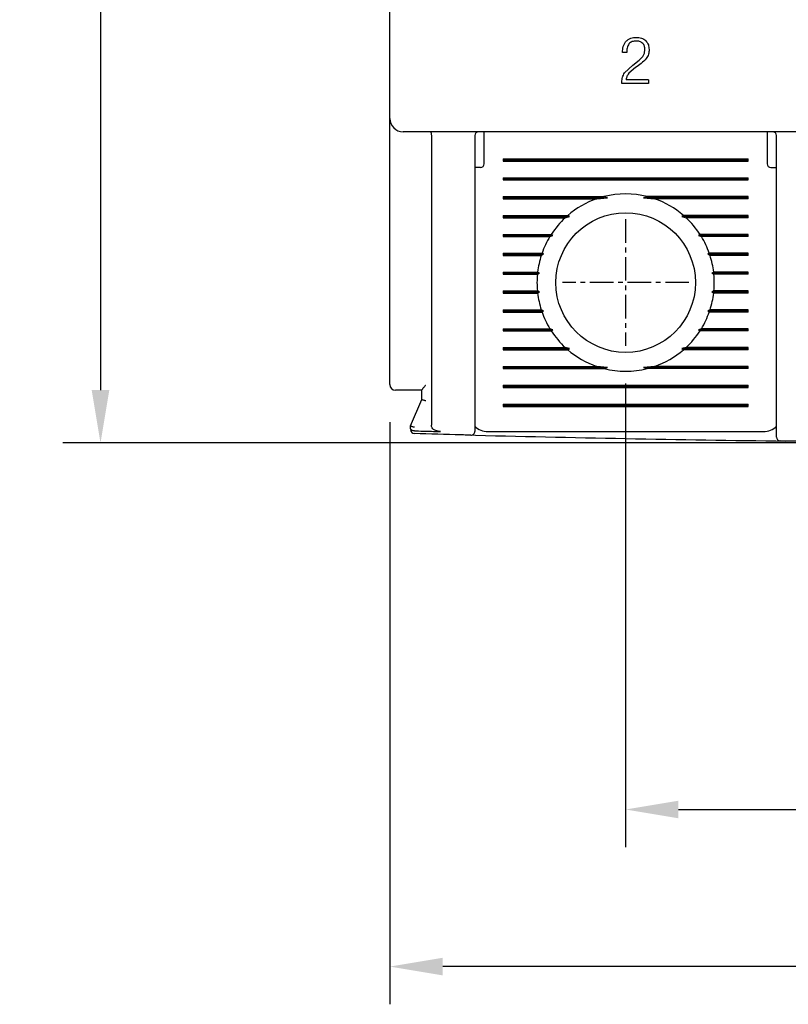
# Model space of a CAD drawing. Extents: x -26 to 1050, y -162 to 594.
# Tile 12 of 24: x 382 to 423, y 332 to 384. Entities that reach past the tile are written whole.
import ezdxf

# ---------------------------------------------------------------- set-up
doc = ezdxf.new("R2010")
doc.units = 0
doc.header["$MEASUREMENT"] = 0
doc.linetypes.add('CENTER', pattern=[2, 1.25, -0.25, 0.25, -0.25])
doc.layers.get('0').update_dxf_attribs({"linetype": 'CONTINUOUS'})
doc.layers.add('cen', color=1, linetype='CENTER')
doc.layers.add('di', color=3, linetype='CONTINUOUS')
doc.styles.add('KIM', font='ROMANS.shx', dxfattribs={"height": 5, "bigfont": 'GSG1.shx'})
doc.styles.get("Standard").update_dxf_attribs({"font": 'romans.shx', "height": 2, "bigfont": 'hgs.shx'})
doc.dimstyles.new('STANDARD$0', dxfattribs={"dimtxt": 5, "dimasz": 5, "dimexe": 1, "dimexo": 2, "dimgap": 2, "dimtad": 1, "dimdec": 4, "dimzin": 12, "dimdsep": 46, "dimtxsty": 'KIM', "dimcen": -1, "dimdle": 0.1, "dimadec": 0, "dimazin": 0, "dimtfac": 1, "dimtdec": 4, "dimtmove": 0, "dimatfit": 3, "dimfxl": 0, "dimtolj": 1, "dimtzin": 0, "dimarcsym": 0})

# ---------------------------------------------------------------- blocks, each defined once
blk = doc.blocks.new('*D285')
at = {"layer": 'di'}
for p, q in [((401.66, 362.979), (401.66, 332.123)), ((476.66, 362.879), (476.66, 332.123)), ((473.86, 334.123), (404.46, 334.123))]:
    blk.add_line(p, q, dxfattribs=at)
for points in [[(404.46, 334.589), (404.46, 333.656), (401.66, 334.123)], [(473.86, 334.589), (473.86, 333.656), (476.66, 334.123)]]:
    blk.add_solid(points, dxfattribs=at)
at = {"layer": 'di', "insert": (439.15, 337.123), "char_height": 2, "attachment_point": 5}
blk.add_mtext('\\A1;75', dxfattribs=at)
blk = doc.blocks.new('*D290')
at = {"layer": 'di'}
for p, q in [((400.46, 460.379), (384.321, 460.379)), ((386.321, 457.579), (386.321, 364.679)), ((437.16, 361.879), (384.321, 361.879))]:
    blk.add_line(p, q, dxfattribs=at)
for points in [[(385.854, 457.579), (386.788, 457.579), (386.321, 460.379)], [(385.854, 364.679), (386.788, 364.679), (386.321, 361.879)]]:
    blk.add_solid(points, dxfattribs=at)
at = {"layer": 'di', "insert": (383.321, 411.479), "char_height": 2, "attachment_point": 5, "rotation": 90}
blk.add_mtext('\\A1;98.5', dxfattribs=at)
blk = doc.blocks.new('*D284')
at = {"layer": 'di'}
for p, q in [((414.16, 365.024), (414.16, 340.45)), ((464.16, 365.024), (464.16, 340.45)), ((416.96, 342.45), (461.36, 342.45))]:
    blk.add_line(p, q, dxfattribs=at)
for points in [[(416.96, 342.917), (416.96, 341.984), (414.16, 342.45)], [(461.36, 342.917), (461.36, 341.984), (464.16, 342.45)]]:
    blk.add_solid(points, dxfattribs=at)
at = {"layer": 'di', "insert": (439.58, 345.45), "char_height": 2, "attachment_point": 5}
blk.add_mtext('\\A1;50', dxfattribs=at)

msp = doc.modelspace()

# ---------------------------------------------------------------- linework, layer by layer
for p, q in [((401.66, 379.079), (401.66, 441.679)), ((415.158, 382.54), (415.178, 382.74)), ((414.216, 382.578), (413.992, 382.578)), ((414.532, 381.904), (414.875, 382.166)), ((414.875, 382.166), (415.07, 382.362)), ((415.07, 382.362), (415.158, 382.54)), ((414.098, 381.495), (414.532, 381.904)), ((414.686, 381.776), (414.329, 381.475)), ((415.37, 381.135), (414.184, 381.135)), ((415.37, 381.135), (415.37, 380.943)), ((413.964, 380.943), (413.96, 381.015)), ((415.37, 380.943), (413.964, 380.943)), ((401.66, 378.251), (401.66, 379.079)), ((401.66, 364.979), (401.66, 378.251)), ((475.96, 378.379), (402.36, 378.379)), ((403.86, 378.193), (403.86, 378.195)), ((403.86, 378.193), (403.86, 362.817)), ((406.16, 378.179), (406.16, 363.378)), ((406.66, 377.979), (406.66, 378.379)), ((406.66, 376.679), (406.66, 377.979)), ((421.66, 378.379), (421.66, 377.979)), ((421.66, 377.979), (421.66, 376.679)), ((422.16, 363.067), (422.16, 378.179)), ((407.66, 376.937), (420.66, 376.937)), ((407.66, 376.937), (407.66, 376.821)), ((407.66, 376.879), (420.66, 376.879)), ((420.66, 376.821), (420.66, 376.937)), ((406.46, 376.479), (406.16, 376.479)), ((407.66, 376.821), (420.66, 376.821)), ((421.86, 376.479), (422.16, 376.479)), ((407.66, 375.937), (420.66, 375.937)), ((407.66, 375.937), (407.66, 375.821)), ((407.66, 375.879), (420.66, 375.879)), ((407.66, 375.821), (420.66, 375.821)), ((420.66, 375.821), (420.66, 375.937)), ((407.66, 374.937), (413.012, 374.937)), ((407.66, 374.937), (407.66, 374.821)), ((407.66, 374.879), (413.206, 374.879)), ((407.66, 374.821), (412.625, 374.821)), ((412.625, 374.821), (413.206, 374.879)), ((413.206, 374.879), (413.012, 374.937)), ((415.307, 374.937), (415.114, 374.879)), ((415.114, 374.879), (415.695, 374.821)), ((420.66, 374.879), (415.114, 374.879)), ((420.66, 374.937), (415.307, 374.937)), ((420.66, 374.821), (415.695, 374.821)), ((420.66, 374.821), (420.66, 374.937)), ((407.66, 373.937), (411.089, 373.937)), ((407.66, 373.937), (407.66, 373.821)), ((407.66, 373.879), (411.175, 373.879)), ((407.66, 373.821), (410.96, 373.821)), ((410.96, 373.821), (411.175, 373.879)), ((411.175, 373.879), (411.089, 373.937)), ((417.231, 373.937), (417.145, 373.879)), ((417.145, 373.879), (417.36, 373.821)), ((420.66, 373.879), (417.145, 373.879)), ((420.66, 373.937), (417.231, 373.937)), ((420.66, 373.821), (417.36, 373.821)), ((420.66, 373.821), (420.66, 373.937)), ((407.66, 372.937), (410.217, 372.937)), ((407.66, 372.937), (407.66, 372.821)), ((407.66, 372.879), (410.299, 372.879)), ((407.66, 372.821), (410.144, 372.821)), ((410.144, 372.821), (410.299, 372.879)), ((410.299, 372.879), (410.217, 372.937)), ((418.103, 372.937), (418.021, 372.879)), ((418.021, 372.879), (418.175, 372.821)), ((420.66, 372.879), (418.021, 372.879)), ((420.66, 372.937), (418.103, 372.937)), ((420.66, 372.821), (418.175, 372.821)), ((420.66, 372.821), (420.66, 372.937)), ((407.66, 371.937), (409.726, 371.937)), ((407.66, 371.937), (407.66, 371.821)), ((407.66, 371.879), (409.811, 371.879)), ((407.66, 371.821), (409.687, 371.821)), ((409.687, 371.821), (409.811, 371.879)), ((409.811, 371.879), (409.726, 371.937)), ((418.594, 371.937), (418.508, 371.879)), ((418.508, 371.879), (418.633, 371.821)), ((420.66, 371.879), (418.508, 371.879)), ((420.66, 371.937), (418.594, 371.937)), ((420.66, 371.821), (418.633, 371.821)), ((420.66, 371.821), (420.66, 371.937)), ((407.66, 370.937), (409.493, 370.937)), ((407.66, 370.937), (407.66, 370.821)), ((407.66, 370.879), (409.587, 370.879)), ((407.66, 370.821), (409.481, 370.821)), ((409.481, 370.821), (409.587, 370.879)), ((409.587, 370.879), (409.493, 370.937)), ((418.827, 370.937), (418.733, 370.879)), ((418.733, 370.879), (418.839, 370.821)), ((420.66, 370.879), (418.733, 370.879)), ((420.66, 370.937), (418.827, 370.937)), ((420.66, 370.821), (418.839, 370.821)), ((420.66, 370.821), (420.66, 370.937)), ((407.66, 369.937), (409.481, 369.937)), ((407.66, 369.937), (407.66, 369.821)), ((407.66, 369.879), (409.587, 369.879)), ((407.66, 369.821), (409.493, 369.821)), ((409.587, 369.879), (409.481, 369.937)), ((409.493, 369.821), (409.587, 369.879)), ((418.839, 369.937), (418.733, 369.879)), ((418.733, 369.879), (418.827, 369.821)), ((420.66, 369.879), (418.733, 369.879)), ((420.66, 369.821), (418.827, 369.821)), ((420.66, 369.937), (418.839, 369.937)), ((420.66, 369.821), (420.66, 369.937)), ((407.66, 368.937), (409.687, 368.937)), ((407.66, 368.937), (407.66, 368.821)), ((407.66, 368.879), (409.811, 368.879)), ((407.66, 368.821), (409.726, 368.821)), ((409.811, 368.879), (409.687, 368.937)), ((409.726, 368.821), (409.811, 368.879)), ((418.633, 368.937), (418.508, 368.879)), ((418.508, 368.879), (418.594, 368.821)), ((420.66, 368.879), (418.508, 368.879)), ((420.66, 368.821), (418.594, 368.821)), ((420.66, 368.937), (418.633, 368.937)), ((420.66, 368.821), (420.66, 368.937)), ((407.66, 367.937), (410.144, 367.937)), ((407.66, 367.937), (407.66, 367.821)), ((407.66, 367.879), (410.299, 367.879)), ((407.66, 367.821), (410.217, 367.821)), ((410.299, 367.879), (410.144, 367.937)), ((410.217, 367.821), (410.299, 367.879)), ((418.175, 367.937), (418.021, 367.879)), ((418.021, 367.879), (418.103, 367.821)), ((420.66, 367.879), (418.021, 367.879)), ((420.66, 367.821), (418.103, 367.821)), ((420.66, 367.937), (418.175, 367.937)), ((420.66, 367.821), (420.66, 367.937)), ((407.66, 366.937), (410.96, 366.937)), ((407.66, 366.937), (407.66, 366.821)), ((411.175, 366.879), (410.96, 366.937)), ((417.36, 366.937), (417.145, 366.879)), ((420.66, 366.937), (417.36, 366.937)), ((420.66, 366.821), (420.66, 366.937)), ((407.66, 366.879), (411.175, 366.879)), ((407.66, 366.821), (411.089, 366.821)), ((411.089, 366.821), (411.175, 366.879)), ((417.145, 366.879), (417.231, 366.821)), ((420.66, 366.879), (417.145, 366.879)), ((420.66, 366.821), (417.231, 366.821)), ((407.66, 365.937), (412.625, 365.937)), ((407.66, 365.937), (407.66, 365.821)), ((413.206, 365.879), (412.625, 365.937)), ((415.695, 365.937), (415.114, 365.879)), ((420.66, 365.937), (415.695, 365.937)), ((420.66, 365.821), (420.66, 365.937)), ((407.66, 365.879), (413.206, 365.879)), ((407.66, 365.821), (413.012, 365.821)), ((413.012, 365.821), (413.206, 365.879)), ((415.114, 365.879), (415.307, 365.821)), ((420.66, 365.879), (415.114, 365.879)), ((420.66, 365.821), (415.307, 365.821)), ((407.66, 364.937), (420.66, 364.937)), ((407.66, 364.937), (407.66, 364.821)), ((407.66, 364.879), (420.66, 364.879)), ((420.66, 364.821), (420.66, 364.937)), ((403.36, 364.679), (402.36, 364.679)), ((403.36, 364.178), (403.36, 364.686)), ((407.66, 364.821), (420.66, 364.821)), ((402.76, 362.779), (403.36, 364.179)), ((403.36, 364.179), (403.36, 364.178)), ((407.66, 363.937), (420.66, 363.937)), ((407.66, 363.937), (407.66, 363.821)), ((407.66, 363.879), (420.66, 363.879)), ((407.66, 363.821), (420.66, 363.821)), ((420.66, 363.821), (420.66, 363.937)), ((402.76, 362.778), (402.76, 362.779)), ((402.76, 362.654), (402.76, 362.778)), ((402.96, 362.523), (402.955, 362.523)), ((406.86, 362.479), (421.46, 362.479))]:
    msp.add_line(p, q)
msp.add_circle((414.16, 370.379), 3.7)
for centre, radius, start, end in [((402.36, 379.079), 0.7, 180, 270), ((406.36, 378.179), 0.2, 90, 180), ((421.96, 378.179), 0.2, 0, 90), ((406.46, 376.679), 0.2, 270, 0), ((421.86, 376.679), 0.2, 180, 270), ((414.16, 370.379), 4.7, 109.0625, 130.8026), ((414.16, 370.379), 4.7, 75.8668, 104.1332), ((414.16, 370.379), 4.7, 49.1974, 70.9375), ((414.16, 370.379), 4.7, 132.9123, 147.0301), ((414.16, 370.379), 4.7, 32.9699, 47.0877), ((414.16, 370.379), 4.7, 148.6925, 160.6442), ((414.16, 370.379), 4.7, 19.3558, 31.3075), ((414.16, 370.379), 4.7, 162.1296, 173.1848), ((414.16, 370.379), 4.7, 6.8152, 17.8704), ((414.16, 370.379), 4.7, 174.6005, 185.3995), ((414.16, 370.379), 4.7, 354.6005, 5.3995), ((414.16, 370.379), 4.7, 186.8152, 197.8704), ((414.16, 370.379), 4.7, 342.1296, 353.1848), ((414.16, 370.379), 4.7, 199.3558, 211.3075), ((414.16, 370.379), 4.7, 328.6925, 340.6442), ((414.16, 370.379), 4.7, 212.9699, 227.0877), ((414.16, 370.379), 4.7, 312.9123, 327.0301), ((414.16, 370.379), 4.7, 229.1974, 250.9375), ((414.16, 370.379), 4.7, 289.0625, 310.8026), ((414.16, 370.379), 4.7, 255.8668, 284.1332), ((401.96, 364.979), 0.3, 180, 270), ((406.86, 363.479), 1, 225.4794, 270), ((421.46, 363.479), 1, 270, 314.6343), ((402.96, 362.573), 0.2, 180, 268.4345), ((439.16, 1687.089), 1325.21, 268.551465, 269.2866), ((405.96, 362.495), 0.2, 268.5642, 0), ((422.36, 362.185), 0.2, 180, 269.2735)]:
    msp.add_arc(centre, radius, start, end)
for points, knots in [([(413.992, 382.578), (414, 382.684), (414.013, 382.842), (414.087, 383.044), (414.152, 383.128), (414.184, 383.17)], [0, 0, 0, 0, 0.501075, 0.750315, 1, 1, 1, 1]), ([(414.184, 383.17), (414.22, 383.204), (414.292, 383.271), (414.472, 383.362), (414.621, 383.372), (414.721, 383.379)], [0, 0, 0, 0, 0.24948, 0.49847, 1, 1, 1, 1]), ([(414.713, 383.187), (414.642, 383.182), (414.535, 383.174), (414.408, 383.108), (414.359, 383.057), (414.335, 383.032)], [0, 0, 0, 0, 0.5002106, 0.7494719, 1, 1, 1, 1]), ([(415.063, 383.063), (415.039, 383.084), (414.991, 383.125), (414.873, 383.177), (414.777, 383.183), (414.713, 383.187)], [0, 0, 0, 0, 0.250075, 0.499353, 1, 1, 1, 1]), ([(414.721, 383.379), (414.814, 383.372), (414.952, 383.362), (415.123, 383.287), (415.193, 383.226), (415.228, 383.196)], [0, 0, 0, 0, 0.499846, 0.749206, 1, 1, 1, 1]), ([(415.228, 383.196), (415.256, 383.165), (415.311, 383.103), (415.387, 382.95), (415.396, 382.824), (415.402, 382.74)], [0, 0, 0, 0, 0.250219, 0.499608, 1, 1, 1, 1]), ([(414.335, 383.032), (414.313, 382.998), (414.271, 382.931), (414.224, 382.777), (414.22, 382.658), (414.216, 382.578)], [0, 0, 0, 0, 0.248611, 0.497696, 1, 1, 1, 1]), ([(415.178, 382.74), (415.174, 382.799), (415.169, 382.887), (415.121, 382.996), (415.083, 383.04), (415.063, 383.063)], [0, 0, 0, 0, 0.499693, 0.748778, 1, 1, 1, 1]), ([(415.402, 382.74), (415.398, 382.652), (415.389, 382.479), (415.299, 382.33), (415.254, 382.257)], [0, 0, 0, 0, 0.502916, 1, 1, 1, 1]), ([(415.254, 382.257), (415.168, 382.166), (414.996, 381.986), (414.789, 381.846), (414.686, 381.776)], [0, 0, 0, 0, 0.499469, 1, 1, 1, 1]), ([(413.96, 381.015), (413.965, 381.1), (413.975, 381.271), (414.057, 381.421), (414.098, 381.495)], [0, 0, 0, 0, 0.502014, 1, 1, 1, 1]), ([(414.329, 381.475), (414.291, 381.424), (414.217, 381.322), (414.195, 381.197), (414.184, 381.135)], [0, 0, 0, 0, 0.502511, 1, 1, 1, 1]), ([(403.806, 378.379), (403.807, 378.379), (403.81, 378.379), (403.819, 378.376), (403.833, 378.357), (403.847, 378.316), (403.857, 378.26), (403.859, 378.217), (403.86, 378.195)], [0, 0, 0, 0, 0.013213, 0.11534, 0.344004, 0.565228, 0.782542, 1, 1, 1, 1]), ([(403.36, 364.686), (403.362, 364.693), (403.367, 364.709), (403.406, 364.76), (403.471, 364.838), (403.528, 364.906), (403.559, 364.944), (403.56, 364.945)], [0, 0, 0, 0, 0.166463, 0.370417, 0.654058, 0.991867, 1, 1, 1, 1]), ([(402.36, 364.679), (402.331, 364.679), (402.258, 364.679), (402.145, 364.679), (402.043, 364.679), (401.973, 364.679), (401.964, 364.679), (401.96, 364.679)], [0, 0, 0, 0, 0.136761, 0.351246, 0.567071, 0.783547, 1, 1, 1, 1]), ([(403.56, 364.115), (403.558, 364.115), (403.542, 364.118), (403.504, 364.126), (403.449, 364.14), (403.4, 364.156), (403.366, 364.169), (403.362, 364.175), (403.36, 364.178)], [0, 0, 0, 0, 0.0143033, 0.1552665, 0.3704072, 0.5814984, 0.7907165, 1, 1, 1, 1]), ([(406.16, 363.378), (406.16, 363.343), (406.16, 363.198), (406.16, 362.954), (406.16, 362.7), (406.16, 362.528), (406.16, 362.506), (406.16, 362.495)], [0, 0, 0, 0, 0.071704, 0.303853, 0.535929, 0.767964, 1, 1, 1, 1]), ([(402.96, 362.714), (402.958, 362.714), (402.942, 362.717), (402.904, 362.726), (402.849, 362.74), (402.8, 362.755), (402.766, 362.769), (402.762, 362.775), (402.76, 362.778)], [0, 0, 0, 0, 0.014306, 0.155256, 0.370396, 0.58149, 0.790712, 1, 1, 1, 1]), ([(404.343, 362.485), (404.26, 362.494), (404.131, 362.508), (403.984, 362.587), (403.905, 362.665), (403.865, 362.745), (403.862, 362.795), (403.86, 362.817)], [0, 0, 0, 0, 0.386149, 0.595901, 0.764075, 0.898709, 1, 1, 1, 1]), ([(422.16, 362.185), (422.16, 362.186), (422.16, 362.191), (422.16, 362.264), (422.16, 362.459), (422.16, 362.736), (422.16, 362.957), (422.16, 363.067)], [0, 0, 0, 0, 0.070956, 0.303199, 0.535461, 0.76773, 1, 1, 1, 1]), ([(402.955, 362.523), (402.935, 362.524), (402.893, 362.527), (402.839, 362.546), (402.795, 362.575), (402.767, 362.611), (402.76, 362.639), (402.76, 362.654), (402.76, 362.654)], [0, 0, 0, 0, 0.187029, 0.373742, 0.568779, 0.784584, 0.990806, 1, 1, 1, 1]), ([(405.955, 362.295), (405.783, 362.299), (404.783, 362.324), (403.783, 362.351), (402.954, 362.373)], [0, 0, 0, 0, 0.171722, 1, 1, 1, 1]), ([(402.96, 362.523), (403.26, 362.514), (403.721, 362.502), (404.182, 362.49), (404.343, 362.485)], [0, 0, 0, 0, 0.6504977, 1, 1, 1, 1]), ([(425.358, 361.951), (424.53, 361.96), (423.53, 361.971), (422.53, 361.983), (422.357, 361.985)], [0, 0, 0, 0, 0.827381, 1, 1, 1, 1])]:
    msp.add_open_spline(points, degree=3, knots=knots)
at = {"layer": 'cen'}
for p, q in [((414.16, 373.734), (414.16, 367.024)), ((417.515, 370.379), (410.805, 370.379))]:
    msp.add_line(p, q, dxfattribs=at)

# ---------------------------------------------------------------- dimensions: what is measured, and where the dimension line sits
at = {"layer": 'di'}
dim = msp.add_linear_dim(base=(386.321, 361.879), p1=(402.46, 460.379), p2=(439.16, 361.879), angle=90, dimstyle='STANDARD$0', override={"dimtxt": 3, "dimasz": 2.8, "dimexe": 2, "dimdec": 2, "dimzin": 8, "dimtxsty": 'Standard', "dimcen": 0, "dimclrd": 256, "dimclre": 256, "dimclrt": 256, "dimadec": 2, "dimazin": 2, "dimtfac": 0.6, "dimtdec": 2, "dimtzin": 8, "dimlwd": 65535, "dimlwe": 65535, "dimarcsym": 1}, dxfattribs=at)
dim.commit()
dim.dimension.update_dxf_attribs({"geometry": '*D290', "text_midpoint": (386.321, 411.479), "dimtype": 160})
for base, p1, p2, picture, middle in [((464.16, 342.45), (414.16, 367.024), (464.16, 367.024), '*D284', (439.58, 342.45)), ((401.66, 334.123), (476.66, 364.879), (401.66, 364.979), '*D285', (439.15, 334.123))]:
    dim = msp.add_linear_dim(base=base, p1=p1, p2=p2, dimstyle='STANDARD$0', override={"dimtxt": 3, "dimasz": 2.8, "dimexe": 2, "dimdec": 2, "dimzin": 8, "dimtxsty": 'Standard', "dimcen": 0, "dimclrd": 256, "dimclre": 256, "dimclrt": 256, "dimadec": 2, "dimazin": 2, "dimtfac": 0.6, "dimtdec": 2, "dimtzin": 8, "dimlwd": 65535, "dimlwe": 65535, "dimarcsym": 1}, dxfattribs=at)
    dim.commit()
    dim.dimension.update_dxf_attribs({"geometry": picture, "text_midpoint": middle, "dimtype": 160})

doc.saveas('drawing.dxf')
